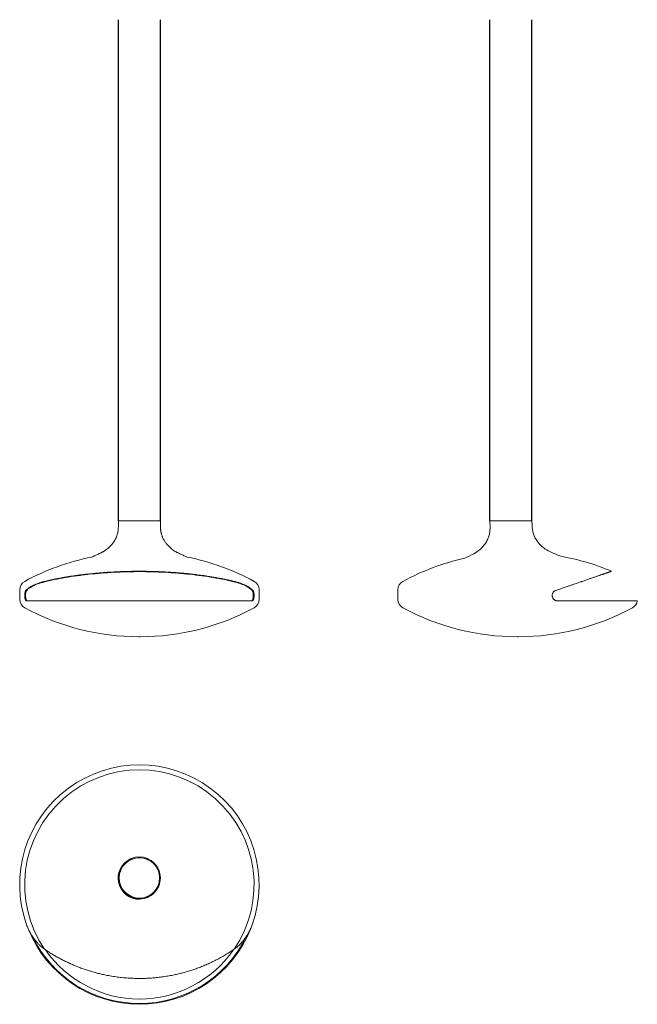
# Model space of a CAD drawing. Header units: millimetres. Extents: x 3842 to 7066, y 783 to 5920.
import ezdxf

# ---------------------------------------------------------------- set-up
doc = ezdxf.new("R2010")
doc.units = ezdxf.units.MM

msp = doc.modelspace()

# ---------------------------------------------------------------- linework, layer by layer
for p, q in [((4357.5, 3306.3), (4357.5, 5919.9)), ((4576.7, 3306.3), (4576.7, 5919.9)), ((6297, 3306.3), (6297, 5919.9)), ((6516.3, 3306.3), (6516.3, 5919.9))]:
    msp.add_line(p, q)
at = {"color": 7, "linetype": 'Continuous', "lineweight": 15}
for p, q in [((4357.5, 3306.3), (4357.5, 3279.3)), ((4357.5, 3306.3), (4467.1, 3306.3)), ((4467.1, 3306.3), (4576.7, 3306.3)), ((4576.7, 3279.3), (4576.7, 3306.3)), ((6297, 3306.3), (6297.8, 3276.4)), ((6297, 3306.3), (6516.3, 3306.3)), ((6516.9, 3282.3), (6516.3, 3306.3)), ((3842.1, 2945.7), (3842.1, 2895.7)), ((3874.6, 2942.2), (3878.1, 2945.7)), ((3878.8, 2942.2), (3874.6, 2942.2)), ((3882.4, 2945.7), (3878.8, 2942.2)), ((5055.4, 2942.2), (5051.8, 2945.7)), ((5059.6, 2942.2), (5055.4, 2942.2)), ((5056.1, 2945.7), (5059.6, 2942.2)), ((5092.1, 2895.7), (5092.1, 2945.7)), ((5816.9, 2945.7), (5816.9, 2895.7)), ((6640.8, 2942.2), (6651, 2945.7)), ((5055.8, 2887.7), (3878.4, 2887.7)), ((7066.3, 2887.7), (6649.9, 2887.7)), ((4463.9, 2700.7), (4470.3, 2700.7)), ((6438.7, 2700.7), (6445.1, 2700.7)), ((4357.5, 1442.8), (4357.5, 1442.1)), ((4576.7, 1442.1), (4576.7, 1442.8))]:
    msp.add_line(p, q, dxfattribs=at)
for centre, radius, start, end in [((6133.1, 3271.3), 164.8, 340.4236, 347.7192), ((6209.5, 3259.4), 87.7, 344.6989, 358.0048), ((5795.1, 3282.8), 502.8, 356.9804, 359.264), ((7018.5, 3316), 502.8, 183.8477, 186.1312), ((6606, 3270.2), 87.7, 185.1068, 198.4128), ((6681.7, 3286.2), 164.8, 195.3924, 202.688), ((6094.7, 3309.6), 215.9, 321.5614, 328.1835), ((6164.9, 3265.2), 132.8, 328.5094, 338.3086), ((6650.2, 3278.3), 132.8, 204.803, 214.6022), ((6717.9, 3326.6), 215.9, 214.9281, 221.5502), ((5542.4, 4428.4), 1457.7, 295.2866, 297.376), ((6142.2, 3270.2), 153.4, 297.376, 311.2248), ((6012.4, 3406.1), 341.3, 312.5815, 317.464), ((6794.9, 3427.4), 341.3, 225.6477, 230.5302), ((6672.6, 3284.6), 153.4, 231.8869, 245.7357), ((7208.6, 4473.7), 1457.7, 245.7357, 248.0867), ((4463.9, 1890.7), 1250, 101.3074, 118.4584), ((4470.3, 1890.7), 1250, 61.5416, 78.6926), ((6438.7, 1890.7), 1250, 102.6462, 118.4584), ((6445.1, 1890.7), 1250, 67.1115, 79.8866), ((3892.1, 2945.7), 50, 118.4584, 180), ((5042.1, 2945.7), 50, 0, 61.5416), ((5866.9, 2945.7), 50, 118.4584, 180), ((3892.1, 2895.7), 50, 180, 241.5416), ((5042.1, 2895.7), 50, 298.4584, 360), ((5866.9, 2895.7), 50, 180, 241.5416), ((7016.9, 2895.7), 50, 298.4584, 350.7931), ((4463.9, 3950.7), 1250, 241.5416, 270), ((4470.3, 3950.7), 1250, 270, 298.4584), ((6438.7, 3950.7), 1250, 241.5416, 270), ((6445.1, 3950.7), 1250, 270, 298.4584), ((4467.1, 1407.5), 625, 340.4529, 199.5471), ((4467.1, 1407.5), 598.8, 325.7914, 214.2086), ((4467.1, 1442), 105.6, 0.2195, 179.7805), ((4467.1, 1441.5), 110.8, 117.0091, 270.0206), ((4467.1, 1442.1), 109.6, 180.0105, 270.0107), ((4467.1, 1442.1), 109.6, 269.9893, 359.9895), ((4467.1, 1407.5), 624.4, 201.9, 338.1174), ((4467.1, 1407.5), 620.3, 205.8695, 334.0705), ((4467.1, 1407.5), 596.9, 214.6937, 270), ((4467.1, 1407.5), 596.9, 270, 325.3255)]:
    msp.add_arc(centre, radius, start, end, dxfattribs=at)
for major_axis in [(0, -109.6), (0, -105.6)]:
    msp.add_ellipse((4467.1, 1442.8), major_axis=major_axis, ratio=0.999631, dxfattribs=at)
for points, knots in [([(4352.7, 3239.4), (4352.7, 3239.3), (4352.1, 3236.9), (4350.8, 3232.3), (4348.8, 3225.7), (4347.2, 3221.5), (4346.4, 3219.4)], [0, 0, 0, 0, 0.014782, 0.351374, 0.686661, 1, 1, 1, 1]), ([(4356.3, 3259.3), (4356.3, 3259), (4356.2, 3257), (4355.7, 3253.2), (4354.9, 3248.1), (4353.9, 3243.5), (4353, 3240.6), (4352.7, 3239.4)], [0, 0, 0, 0, 0.047268, 0.304105, 0.55913, 0.81236, 1, 1, 1, 1]), ([(4357.5, 3279.3), (4357.3, 3275.3), (4357, 3268.7), (4356.5, 3262), (4356.3, 3259.4)], [0, 0, 0, 0, 0.601592, 1, 1, 1, 1]), ([(4577.9, 3259.4), (4577.9, 3259.4), (4577.5, 3263.6), (4577.1, 3270.2), (4576.8, 3276.9), (4576.7, 3279.3)], [0, 0, 0, 0, 0.001871, 0.633391, 1, 1, 1, 1]), ([(4581.5, 3239.4), (4581, 3241.1), (4580, 3244.5), (4579, 3249.7), (4578.2, 3254.7), (4578, 3257.9), (4577.9, 3259.4)], [0, 0, 0, 0, 0.257122, 0.523665, 0.78805, 1, 1, 1, 1]), ([(4587.8, 3219.5), (4587.3, 3220.8), (4585.9, 3224.4), (4583.9, 3230.5), (4582.3, 3235.8), (4581.7, 3238.8), (4581.5, 3239.4)], [0, 0, 0, 0, 0.203834, 0.559736, 0.914, 1, 1, 1, 1]), ([(4335.7, 3199.5), (4335.1, 3198.6), (4333.1, 3195.4), (4329.4, 3190.3), (4325.1, 3184.6), (4322.1, 3181.1), (4320.9, 3179.6)], [0, 0, 0, 0, 0.134064, 0.449292, 0.763241, 1, 1, 1, 1]), ([(4346.4, 3219.4), (4346.4, 3219.4), (4345.6, 3217.4), (4343.8, 3213.7), (4341, 3208.2), (4338.3, 3203.4), (4336.4, 3200.6), (4335.7, 3199.5)], [0, 0, 0, 0, 0.005025, 0.279141, 0.551828, 0.823039, 1, 1, 1, 1]), ([(4598.5, 3199.5), (4598.1, 3200.1), (4596.5, 3202.5), (4594.1, 3206.6), (4591.1, 3212.2), (4589, 3216.5), (4588, 3219), (4587.8, 3219.5)], [0, 0, 0, 0, 0.103348, 0.371799, 0.640466, 0.939055, 1, 1, 1, 1]), ([(4613.3, 3179.5), (4612.9, 3180), (4610.8, 3182.4), (4607.3, 3187), (4602.7, 3193.2), (4599.9, 3197.4), (4598.5, 3199.4)], [0, 0, 0, 0, 0.074501, 0.386904, 0.699579, 1, 1, 1, 1]), ([(4269, 3139.8), (4265.3, 3138), (4255.7, 3133.3), (4240.1, 3126.1), (4226.7, 3120.1), (4219.2, 3116.9), (4217.7, 3116.2)], [0, 0, 0, 0, 0.218527, 0.566109, 0.911281, 1, 1, 1, 1]), ([(4299.8, 3159.6), (4299, 3158.9), (4296.7, 3157), (4292.6, 3153.9), (4287.7, 3150.4), (4282.7, 3147.2), (4277.8, 3144.3), (4273.2, 3141.8), (4270.3, 3140.4), (4269, 3139.7)], [0, 0, 0, 0, 0.082149, 0.248315, 0.412116, 0.573002, 0.730234, 0.882866, 1, 1, 1, 1]), ([(4320.9, 3179.6), (4319.2, 3177.8), (4315.2, 3173.8), (4308.8, 3167.6), (4303.4, 3162.7), (4300.4, 3160.1), (4299.8, 3159.6)], [0, 0, 0, 0, 0.251384, 0.586497, 0.920271, 1, 1, 1, 1]), ([(4634.4, 3159.6), (4632, 3161.7), (4627.2, 3165.9), (4620.1, 3172.6), (4615.6, 3177.2), (4613.3, 3179.5)], [0, 0, 0, 0, 0.329213, 0.664556, 1, 1, 1, 1]), ([(4665.3, 3139.7), (4664.6, 3140), (4662.2, 3141.2), (4658.1, 3143.4), (4653, 3146.3), (4647.8, 3149.5), (4642.7, 3153.1), (4638.2, 3156.4), (4635.5, 3158.7), (4634.4, 3159.6)], [0, 0, 0, 0, 0.063952, 0.218876, 0.379637, 0.544732, 0.712932, 0.883317, 1, 1, 1, 1]), ([(4716.5, 3116.2), (4713.8, 3117.4), (4705.2, 3121.1), (4690.8, 3127.7), (4676.3, 3134.3), (4667.9, 3138.5), (4665.3, 3139.7)], [0, 0, 0, 0, 0.154707, 0.499397, 0.846235, 1, 1, 1, 1]), ([(4966.8, 2986.2), (4948.8, 2990.6), (4930.3, 2994.7), (4892.6, 3002.4), (4873.3, 3006.1), (4834, 3012.8), (4813.9, 3015.9), (4772.9, 3021.5), (4752, 3024.1), (4728.1, 3026.7), (4725.4, 3027), (4720, 3027.6), (4717.3, 3027.8), (4709.3, 3028.7), (4703.9, 3029.2), (4687.7, 3030.7), (4676.9, 3031.7), (4644.4, 3034.3), (4622.6, 3035.7), (4578.7, 3038), (4556.7, 3038.9), (4512.4, 3040.1), (4490.1, 3040.4), (4462, 3040.4), (4456.4, 3040.3), (4448, 3040.3), (4445.2, 3040.3), (4439.6, 3040.2), (4436.8, 3040.2), (4422.7, 3040), (4411.5, 3039.8), (4378.1, 3038.9), (4356, 3038), (4312.1, 3035.7), (4290.3, 3034.3), (4247.1, 3030.8), (4225.7, 3028.8), (4193.9, 3025.4), (4183.3, 3024.2), (4167.5, 3022.2), (4162.3, 3021.6), (4151.8, 3020.2), (4146.7, 3019.5), (4120.8, 3015.9), (4100.6, 3012.8), (4061, 3006.1), (4041.7, 3002.5), (4003.9, 2994.7), (3985.4, 2990.6), (3967.4, 2986.2)], [0, 0, 0, 0, 0.0625, 0.0625, 0.125, 0.125, 0.1875, 0.1875, 0.25, 0.25, 0.257813, 0.257813, 0.265625, 0.265625, 0.28125, 0.28125, 0.3125, 0.3125, 0.375, 0.375, 0.4375, 0.4375, 0.5, 0.5, 0.515625, 0.515625, 0.523438, 0.523438, 0.53125, 0.53125, 0.5625, 0.5625, 0.625, 0.625, 0.6875, 0.6875, 0.75, 0.75, 0.78125, 0.78125, 0.796875, 0.796875, 0.8125, 0.8125, 0.875, 0.875, 0.9375, 0.9375, 1, 1, 1, 1]), ([(3971.9, 2989.7), (3976.6, 2990.8), (3986, 2993), (4001.9, 2996.6), (4019.8, 3000.3), (4039.7, 3004.3), (4059.9, 3008.1), (4080.6, 3011.7), (4101.7, 3015.1), (4123.2, 3018.4), (4145.1, 3021.5), (4167.3, 3024.3), (4188, 3026.8), (4206.9, 3028.9), (4227.3, 3031), (4251, 3033.2), (4278.2, 3035.4), (4305.7, 3037.3), (4333.2, 3038.9), (4360.6, 3040.2), (4387.6, 3041.1), (4414.3, 3041.8), (4441, 3042.2), (4464.8, 3042.4), (4485.8, 3042.3), (4506.5, 3042), (4529.9, 3041.6), (4556, 3040.8), (4581.9, 3039.8), (4607, 3038.5), (4631, 3037.1), (4654.1, 3035.5), (4677.2, 3033.7), (4700.2, 3031.6), (4723.1, 3029.3), (4744, 3027.1), (4762.8, 3024.8), (4782.1, 3022.4), (4803.6, 3019.4), (4827.3, 3015.9), (4850.7, 3012.2), (4873.7, 3008.2), (4896.5, 3003.9), (4918.9, 2999.4), (4940.9, 2994.7), (4955.2, 2991.4), (4962.3, 2989.7)], [0, 0, 0, 0, 0.016397, 0.032794, 0.054749, 0.076709, 0.098664, 0.120935, 0.14321, 0.16548, 0.188073, 0.210671, 0.233264, 0.250289, 0.267313, 0.293748, 0.320204, 0.346668, 0.373125, 0.39956, 0.424817, 0.450088, 0.475359, 0.500617, 0.517644, 0.534671, 0.559356, 0.584054, 0.608752, 0.633437, 0.655731, 0.67803, 0.700324, 0.722941, 0.745563, 0.768181, 0.785223, 0.802266, 0.826832, 0.85141, 0.875988, 0.900554, 0.925409, 0.950277, 0.975145, 1, 1, 1, 1]), ([(6778.6, 2989.7), (6781.8, 2990.8), (6788.2, 2993), (6797.5, 2996.2), (6806.5, 2999.3), (6815.2, 3002.3), (6823.6, 3005.2), (6831.8, 3008), (6839.7, 3010.8), (6847.4, 3013.4), (6854.7, 3015.9), (6861.8, 3018.4), (6868.5, 3020.7), (6875, 3022.9), (6881.1, 3025), (6886.9, 3027), (6892.3, 3028.9), (6897.9, 3030.8), (6903.5, 3032.7), (6909, 3034.6), (6913.9, 3036.3), (6918.2, 3037.8), (6921.9, 3039.1), (6925.2, 3040.2), (6927.8, 3041.1), (6929.8, 3041.8), (6931.1, 3042.2), (6931.2, 3042.3), (6931.3, 3042.3)], [0, 0, 0, 0, 0.032786, 0.065587, 0.098494, 0.131401, 0.164364, 0.197328, 0.230707, 0.264085, 0.297523, 0.330961, 0.364822, 0.398684, 0.432607, 0.466531, 0.500571, 0.534627, 0.578553, 0.622488, 0.666414, 0.710647, 0.754889, 0.799122, 0.849548, 0.899973, 0.950604, 1, 1, 1, 1]), ([(3878.1, 2945.7), (3879.5, 2947), (3882.3, 2949.6), (3887, 2953.4), (3892.3, 2957.1), (3898, 2960.8), (3905.3, 2965.1), (3914.4, 2969.8), (3925.2, 2974.6), (3935.7, 2978.8), (3945.3, 2982.2), (3954.5, 2985.1), (3963.2, 2987.6), (3969.1, 2989), (3971.9, 2989.7)], [0, 0, 0, 0, 0.075069, 0.150565, 0.226063, 0.302458, 0.378854, 0.495052, 0.611244, 0.707393, 0.792171, 0.865355, 0.938532, 1, 1, 1, 1]), ([(3967.4, 2986.2), (3965.1, 2985.6), (3959.8, 2984.3), (3951.8, 2981.9), (3943.1, 2979.1), (3934.7, 2976.1), (3926.9, 2972.9), (3920.1, 2969.9), (3914.2, 2967.1), (3908.7, 2964.3), (3903.5, 2961.3), (3898.6, 2958.4), (3893.3, 2954.8), (3887.7, 2950.6), (3884.1, 2947.4), (3882.4, 2945.7)], [0, 0, 0, 0, 0.055694, 0.13306, 0.210436, 0.295939, 0.381449, 0.45322, 0.520673, 0.588418, 0.656162, 0.724509, 0.792856, 0.896429, 1, 1, 1, 1]), ([(4962.3, 2989.7), (4965.7, 2988.9), (4972.4, 2987.2), (4981.7, 2984.5), (4990.2, 2981.7), (4998.4, 2978.8), (5006.5, 2975.6), (5014, 2972.4), (5020.8, 2969.2), (5026.9, 2966.1), (5032.7, 2962.9), (5038.1, 2959.6), (5043.2, 2956.2), (5047.9, 2952.8), (5052.3, 2949.3), (5054.8, 2946.9), (5056.1, 2945.7)], [0, 0, 0, 0, 0.076333, 0.152682, 0.223049, 0.293421, 0.371746, 0.450075, 0.517838, 0.585917, 0.653996, 0.722733, 0.791469, 0.860871, 0.930272, 1, 1, 1, 1]), ([(5051.8, 2945.7), (5050.6, 2946.9), (5048, 2949.3), (5043.6, 2952.8), (5038.8, 2956.2), (5033.6, 2959.6), (5027.9, 2963), (5021.8, 2966.2), (5015.2, 2969.5), (5008.1, 2972.6), (5000.7, 2975.6), (4993, 2978.4), (4985.1, 2981.1), (4976.6, 2983.7), (4970.2, 2985.3), (4966.8, 2986.2)], [0, 0, 0, 0, 0.075475, 0.151352, 0.227229, 0.303953, 0.380677, 0.457974, 0.535934, 0.613892, 0.691748, 0.769601, 0.842174, 0.914741, 1, 1, 1, 1]), ([(6651, 2945.7), (6654.8, 2947), (6662.2, 2949.6), (6673.2, 2953.4), (6684.1, 2957.1), (6694.8, 2960.8), (6707.1, 2965.1), (6720.9, 2969.8), (6734.8, 2974.6), (6746.9, 2978.8), (6756.7, 2982.1), (6765.2, 2985.1), (6772.4, 2987.6), (6776.6, 2989), (6778.6, 2989.7)], [0, 0, 0, 0, 0.075069, 0.150501, 0.226063, 0.302393, 0.378855, 0.494805, 0.611244, 0.707393, 0.792171, 0.865246, 0.938531, 1, 1, 1, 1]), ([(3874.6, 2942.2), (3874.1, 2941.6), (3873.1, 2940.5), (3871.8, 2937.8), (3870.7, 2934.4), (3869.8, 2930.6), (3869.1, 2926.2), (3868.7, 2921.3), (3868.5, 2916.2), (3868.7, 2911.2), (3869, 2906.8), (3869.5, 2902.6), (3870.3, 2898.8), (3870.9, 2896.7), (3871.2, 2895.7)], [0, 0, 0, 0, 0.084641, 0.171657, 0.256326, 0.343636, 0.42516, 0.509238, 0.611287, 0.689157, 0.76932, 0.847182, 0.927235, 1, 1, 1, 1]), ([(3875.4, 2895.7), (3875, 2896.8), (3874.4, 2899.1), (3873.6, 2903), (3873.1, 2907.4), (3872.8, 2911.6), (3872.7, 2916), (3872.8, 2920.3), (3873.2, 2924.7), (3873.7, 2928.9), (3874.5, 2932.7), (3875.4, 2936.1), (3876.5, 2938.8), (3877.6, 2940.9), (3878.4, 2941.8), (3878.8, 2942.2)], [0, 0, 0, 0, 0.079712, 0.161673, 0.241406, 0.323558, 0.3886, 0.466405, 0.5465, 0.624296, 0.704281, 0.783412, 0.864666, 0.93175, 1, 1, 1, 1]), ([(5058.8, 2895.7), (5059.2, 2896.8), (5059.8, 2899.1), (5060.5, 2903), (5061.1, 2907.4), (5061.4, 2911.6), (5061.5, 2916), (5061.4, 2920.3), (5061, 2924.7), (5060.5, 2928.9), (5059.7, 2932.7), (5058.8, 2936.1), (5057.7, 2938.8), (5056.6, 2940.9), (5055.8, 2941.8), (5055.4, 2942.2)], [0, 0, 0, 0, 0.079712, 0.161673, 0.241406, 0.323558, 0.3886, 0.466405, 0.5465, 0.624296, 0.704281, 0.783412, 0.864666, 0.93175, 1, 1, 1, 1]), ([(5063, 2895.7), (5063.3, 2896.8), (5064, 2899.1), (5064.7, 2903), (5065.3, 2907.4), (5065.6, 2911.7), (5065.6, 2916), (5065.5, 2920.3), (5065.2, 2924.7), (5064.7, 2928.9), (5063.9, 2932.7), (5063, 2936.1), (5061.9, 2938.8), (5060.8, 2940.9), (5060, 2941.8), (5059.6, 2942.2)], [0, 0, 0, 0, 0.079737, 0.161725, 0.241483, 0.32366, 0.388633, 0.466489, 0.546636, 0.624483, 0.704521, 0.783688, 0.864981, 0.931911, 1, 1, 1, 1]), ([(6640.8, 2942.2), (6639.4, 2941.6), (6636.4, 2940.5), (6632.4, 2937.8), (6628.9, 2934.4), (6626, 2930.6), (6623.8, 2926.2), (6622.3, 2921.3), (6621.8, 2916.2), (6622.2, 2911.2), (6623.3, 2906.8), (6625.1, 2902.6), (6627.4, 2898.8), (6629.4, 2896.7), (6630.3, 2895.7)], [0, 0, 0, 0, 0.084641, 0.171657, 0.256326, 0.343636, 0.42516, 0.509238, 0.611287, 0.689157, 0.76932, 0.847182, 0.927235, 1, 1, 1, 1]), ([(3871.2, 2895.7), (3871.6, 2894.7), (3872.4, 2892.5), (3874, 2890.2), (3875.7, 2888.6), (3877.2, 2887.8), (3878.1, 2887.8), (3878.4, 2887.7)], [0, 0, 0, 0, 0.214559, 0.435889, 0.650222, 0.869945, 1, 1, 1, 1]), ([(3882.7, 2887.7), (3882.1, 2887.8), (3880.9, 2888), (3879, 2889.4), (3877.2, 2891.5), (3876, 2893.8), (3875.5, 2895.4), (3875.4, 2895.7)], [0, 0, 0, 0, 0.229115, 0.464816, 0.69395, 0.930428, 1, 1, 1, 1]), ([(5058.8, 2895.7), (5058.4, 2894.7), (5057.6, 2892.5), (5056, 2890.2), (5054.2, 2888.6), (5052.7, 2887.8), (5051.8, 2887.8), (5051.5, 2887.7)], [0, 0, 0, 0, 0.214256, 0.435316, 0.649329, 0.868679, 1, 1, 1, 1]), ([(5063, 2895.7), (5062.6, 2894.7), (5061.8, 2892.5), (5060.2, 2890.2), (5058.5, 2888.6), (5057, 2887.8), (5056.1, 2887.8), (5055.8, 2887.7)], [0, 0, 0, 0, 0.214559, 0.435889, 0.650222, 0.869945, 1, 1, 1, 1]), ([(6630.3, 2895.7), (6631.5, 2894.7), (6633.9, 2892.5), (6638.1, 2890.2), (6642.5, 2888.6), (6646.5, 2887.8), (6649, 2887.8), (6649.9, 2887.7)], [0, 0, 0, 0, 0.214559, 0.435889, 0.650222, 0.869945, 1, 1, 1, 1]), ([(3878.1, 1198.4), (3879.5, 1194.7), (3882.3, 1187.2), (3887, 1176.2), (3892.3, 1165.3), (3898, 1154.6), (3905.3, 1142.3), (3914.4, 1128.6), (3924.9, 1115), (3935.2, 1103.1), (3944.5, 1093.5), (3953.8, 1084.9), (3962.7, 1077.4), (3968.9, 1073), (3971.9, 1070.8)], [0, 0, 0, 0, 0.075185, 0.150784, 0.226382, 0.302618, 0.378854, 0.494804, 0.611244, 0.69873, 0.78621, 0.859369, 0.93252, 1, 1, 1, 1]), ([(4962.3, 1070.8), (4965.6, 1073.2), (4972.2, 1078), (4981.5, 1085.8), (4990.3, 1094.1), (4998.7, 1102.8), (5006.7, 1111.9), (5014.1, 1121.2), (5020.8, 1130.3), (5027, 1139.4), (5032.7, 1148.7), (5038.2, 1158.2), (5043.2, 1167.9), (5047.9, 1177.9), (5052.3, 1188), (5054.8, 1194.9), (5056.1, 1198.4)], [0, 0, 0, 0, 0.074726, 0.149467, 0.223349, 0.297235, 0.373654, 0.450075, 0.517923, 0.586076, 0.65423, 0.722967, 0.791705, 0.861032, 0.930359, 1, 1, 1, 1]), ([(5065.3, 1226.5), (5065.4, 1226.8), (5065.6, 1227.4), (5065.6, 1227.5), (5065.6, 1227.5)], [0, 0, 0, 0, 0.486244, 1, 1, 1, 1]), ([(3971.9, 1070.8), (3978.1, 1066.6), (3990.7, 1058), (4010, 1045.9), (4029.7, 1034.2), (4049.8, 1022.9), (4070.3, 1012.2), (4091.2, 1002), (4112.5, 992.2), (4134.2, 983), (4156.2, 974.4), (4178.6, 966.3), (4201.2, 958.8), (4223.9, 952), (4246.5, 945.9), (4269, 940.4), (4294.2, 935), (4322, 929.9), (4352.6, 925.4), (4383.3, 921.9), (4413.8, 919.6), (4444, 918.3), (4473.9, 918), (4502.6, 918.7), (4529.9, 920.2), (4556.9, 922.5), (4584.9, 925.8), (4613.8, 930.2), (4640.8, 935.2), (4665.7, 940.5), (4688.8, 946.2), (4711.7, 952.4), (4734.5, 959.3), (4757.2, 966.9), (4780.2, 975.2), (4803.6, 984.5), (4827.3, 994.7), (4850.7, 1005.6), (4873.8, 1017.3), (4896.5, 1029.6), (4918.9, 1042.6), (4940.9, 1056.3), (4955.2, 1066), (4962.3, 1070.8)], [0, 0, 0, 0, 0.021899, 0.043802, 0.0657, 0.087813, 0.10993, 0.132042, 0.154474, 0.17691, 0.199342, 0.221997, 0.244658, 0.267313, 0.289277, 0.311244, 0.333208, 0.362392, 0.391597, 0.420802, 0.449986, 0.478211, 0.506445, 0.53467, 0.559314, 0.583958, 0.611586, 0.639222, 0.66685, 0.689305, 0.711765, 0.73422, 0.7569, 0.779585, 0.802265, 0.82679, 0.851315, 0.876025, 0.900747, 0.925469, 0.950179, 0.975089, 1, 1, 1, 1])]:
    msp.add_open_spline(points, degree=3, knots=knots, dxfattribs=at)

doc.saveas('drawing.dxf')
